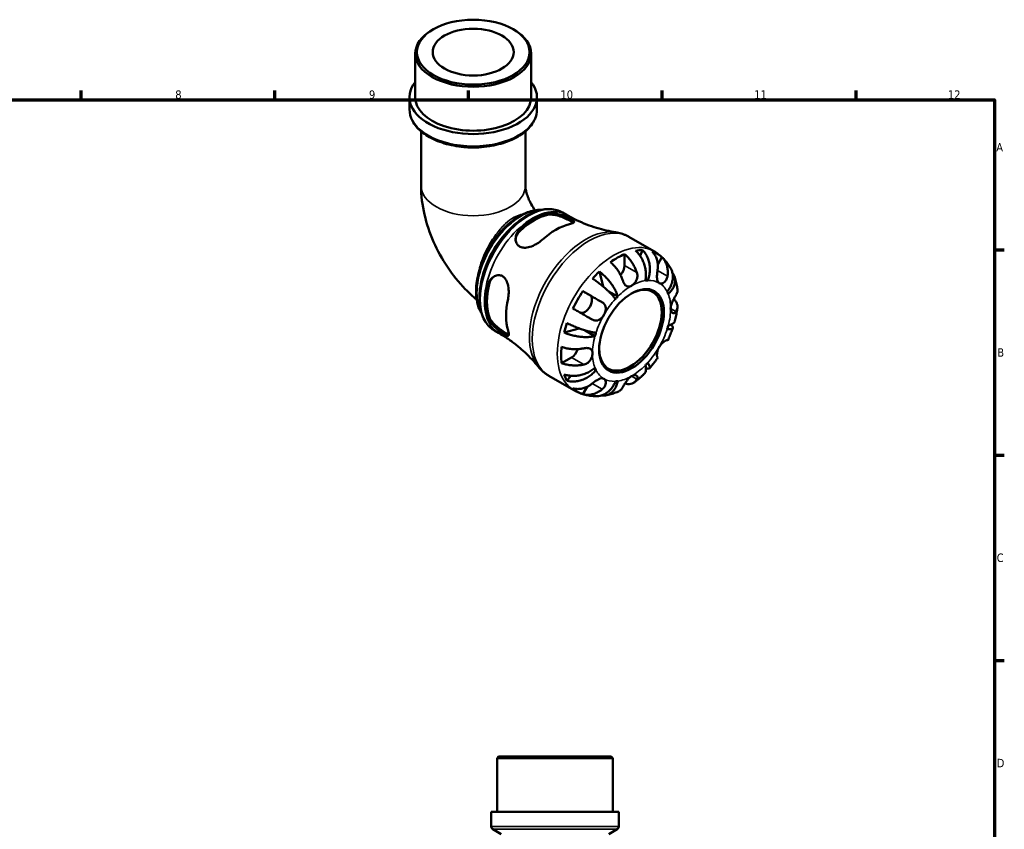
# Model space of a CAD drawing. Header units: millimetres. Extents: x 0 to 902, y -211 to 603.
# Tile 5 of 5: x 468 to 825, y 310 to 603. Entities that reach past the tile are written whole.
import ezdxf

# ---------------------------------------------------------------- set-up
doc = ezdxf.new("R2010")
doc.units = ezdxf.units.MM
for name, color, linetype, lineweight in [('Border (ANSI)', 7, 'Continuous', 70), ('Visible (ANSI)', 7, 'Continuous', 50), ('Visible Narrow (ANSI)', 7, 'Continuous', 35)]:
    doc.layers.add(name, color=color, linetype=linetype, lineweight=lineweight)
doc.styles.add('Note Text (ANSI)', font='tahoma.ttf')

# ---------------------------------------------------------------- blocks, each defined once
blk = doc.blocks.new('Borders Default Border')
at = {"layer": 'Border (ANSI)'}
for p, q in [((490.58, 574), (490.58, 577.45)), ((560.67, 574), (560.67, 577.45)), ((630.75, 574), (630.75, 577.45)), ((700.83, 574), (700.83, 577.45)), ((770.92, 574), (770.92, 577.45)), ((821, 519.75), (824.45, 519.75)), ((821, 445.5), (824.45, 445.5)), ((821, 371.25), (824.45, 371.25))]:
    blk.add_line(p, q, dxfattribs=at)
at = {"layer": 'Border (ANSI)', "flags": 128}
blk.add_lwpolyline([(20, 20), (20, 574), (821, 574), (821, 20), (20, 20)], dxfattribs=at)
at = {"layer": 'Border (ANSI)', "attachment_point": 7, "style": 'Note Text (ANSI)'}
for s, insert, char_height in [('8', (524.63, 574.33), 3.05), ('9', (594.7, 574.34), 3.05), ('10', (663.96, 574.34), 3.048), ('11', (734.04, 574.4), 3.048), ('12', (804.13, 574.4), 3.048), ('A', (821.63, 555.35), 3.05), ('B', (821.99, 481.1), 3.05), ('C', (821.8, 406.8), 3.05), ('D', (821.81, 332.6), 3.05)]:
    blk.add_mtext(s, dxfattribs=dict(at, insert=insert, char_height=char_height))

msp = doc.modelspace()

# ---------------------------------------------------------------- linework, layer by layer
at = {"layer": 'Visible (ANSI)'}
for p, q in [((617.963, 599.552), (617.551, 599.313)), ((646.888, 599.552), (647.3, 599.313)), ((611.471, 574.937), (611.471, 590.813)), ((653.381, 574.937), (653.381, 590.813)), ((609.375, 570.579), (609.375, 574.937)), ((655.476, 570.579), (655.476, 574.937)), ((613.566, 562.612), (613.566, 542.95)), ((651.285, 562.612), (651.285, 542.95)), ((664.72, 533.279), (666.191, 532.432)), ((688.764, 524.453), (697.809, 519.244)), ((687.156, 518.222), (687.156, 514.14)), ((693.615, 519.701), (692.79, 517.606)), ((700.706, 517.097), (699.179, 514.453)), ((678.052, 511.91), (679.448, 506.472)), ((695.529, 508.702), (694.78, 509.133)), ((672.114, 504.794), (674.61, 503.346)), ((684.71, 502.873), (681.272, 504.853)), ((640.118, 490.556), (641.589, 489.71)), ((670.754, 491.358), (665.317, 489.853)), ((676.469, 488.599), (672.96, 490.62)), ((667.922, 480.827), (664.392, 478.794)), ((659.82, 474.191), (668.865, 468.982)), ((667.74, 474.215), (666.33, 472.442)), ((676.816, 476.291), (676.065, 476.723)), ((673.655, 470.243), (672.114, 467.574)), ((641.624, 336.491), (641.044, 335.911)), ((682.954, 335.911), (641.044, 335.911)), ((641.044, 316.491), (641.044, 335.911)), ((641.624, 336.491), (682.374, 336.491)), ((682.374, 336.491), (682.954, 335.911)), ((682.954, 316.491), (682.954, 335.911)), ((685.05, 316.491), (638.949, 316.491)), ((638.949, 311.161), (638.949, 316.491)), ((685.05, 311.161), (685.05, 316.491)), ((642.56, 308.406), (639.529, 310.156)), ((681.439, 308.406), (684.47, 310.156))]:
    msp.add_line(p, q, dxfattribs=at)
for centre, start, end in [((640.109, 311.161), 180, 240), ((683.89, 311.161), 300, 0)]:
    msp.add_arc(centre, 1.16, start, end, dxfattribs=at)
for centre, major_axis, ratio in [((632.426, 591.288), (-20.375, 0), 0.5758617), ((632.426, 591.288), (-14.668, 0), 0.5758617), ((689.701, 490.448), (-8.274, -14.368), 0.5780931)]:
    msp.add_ellipse(centre, major_axis=major_axis, ratio=ratio, dxfattribs=at)
for centre, major_axis, ratio, start_param, end_param in [((632.426, 590.813), (-20.955, 0), 0.5758617, 5.5016397, 10.2063236), ((632.426, 574.937), (-23.05, 0), 0.5758617, 5.8534856, 9.8544776), ((632.426, 574.937), (-20.955, 0), 0.5758617, 0, 3.1415927), ((654.371, 510.794), (12.302, 21.363), 0.5780931, 0.4938641, 1.0730649), ((654.371, 510.794), (11.982, 20.807), 0.5780931, 0.4858806, 1.0810484), ((662.29, 506.233), (-12.685, -22.028), 0.5780931, 3.6444382, 4.205676), ((684.61, 493.38), (14.381, 24.973), 0.5780931, 0.658216, 0.9087129), ((684.61, 493.38), (14.381, 24.973), 0.5780931, 0.3257538, 0.455777), ((684.61, 493.38), (14.381, 24.973), 0.5780931, 6.1560032, 6.4065), ((684.61, 512.674), (-1.797, -3.12), 0.5780931, 1.2267569, 2.3542608), ((684.61, 493.38), (14.381, 24.973), 0.5780931, 1.1111519, 1.2411751), ((654.371, 510.794), (12.302, 21.363), 0.5780931, 2.0646604, 2.6438612), ((654.371, 510.794), (11.982, 20.807), 0.5780931, 2.0566769, 2.6518447), ((689.291, 490.685), (7.985, 13.865), 0.5780931, 2.372156, 7.0526219), ((689.701, 490.448), (9.981, 17.332), 0.5780931, 0.3587599, 0.4227708), ((684.61, 493.38), (14.381, 24.973), 0.5780931, 1.4436142, 1.694111), ((672.81, 500.228), (1.797, 3.12), 0.5780931, 3.2058999, 6.2812516), ((689.701, 490.448), (-9.981, -17.332), 0.5780931, 4.2857507, 4.3497617), ((689.701, 490.448), (9.981, 17.332), 0.5780931, 5.8565471, 5.920558), ((662.29, 506.233), (-12.685, -22.028), 0.5780931, 5.2152345, 5.7764724), ((684.61, 493.38), (14.381, 24.973), 0.5780931, 1.8965501, 2.0265733), ((689.701, 490.448), (9.981, 17.332), 0.5780931, 5.0711489, 5.1351598), ((689.701, 490.448), (-9.981, -17.332), 0.5780931, 5.0711489, 5.1351598), ((684.61, 493.38), (14.381, 24.973), 0.5780931, 2.2290124, 2.4795092), ((667.922, 483.77), (-1.797, -3.12), 0.5780931, 0.7834645, 1.9182579), ((689.701, 490.448), (9.981, 17.332), 0.5780931, 4.2857507, 4.3497617), ((684.61, 493.38), (-14.381, -24.973), 0.5780931, 5.8235409, 5.9535641), ((689.701, 490.448), (-9.981, -17.332), 0.5780931, 5.8565471, 5.920558), ((689.701, 490.448), (-9.981, -17.332), 0.5780931, 0.3587599, 0.4227708), ((684.61, 493.38), (-14.381, -24.973), 0.5780931, 6.1560032, 6.4065)]:
    msp.add_ellipse(centre, major_axis=major_axis, ratio=ratio, start_param=start_param, end_param=end_param, dxfattribs=at)
for points, knots in [([(609.375, 570.579), (609.375, 569.159), (609.741, 567.744), (611.156, 565.026), (612.238, 563.731), (615.047, 561.364), (616.808, 560.306), (620.801, 558.576), (623.035, 557.905), (627.733, 557.018), (630.196, 556.799), (635.109, 556.828), (637.559, 557.075), (642.214, 558.013), (644.418, 558.704), (648.365, 560.482), (650.107, 561.569), (652.922, 564.051), (654.003, 565.447), (655.201, 568.115), (655.476, 569.346), (655.476, 570.579)], [3.9269908, 3.9269908, 3.9269908, 3.9269908, 4.2182627, 4.2182627, 4.526289, 4.526289, 4.8524198, 4.8524198, 5.1808933, 5.1808933, 5.5079376, 5.5079376, 5.8343666, 5.8343666, 6.1614866, 6.1614866, 6.4900146, 6.4900146, 6.8155586, 6.8155586, 7.0685835, 7.0685835, 7.0685835, 7.0685835]), ([(613.566, 542.95), (613.566, 539.382), (614.017, 535.91), (615.578, 529.152), (616.693, 525.865), (619.478, 519.527), (621.15, 516.478), (624.991, 510.716), (627.158, 508.003), (630.863, 504.179), (632.229, 502.907), (633.671, 501.712)], [3.1415927, 3.1415927, 3.1415927, 3.1415927, 3.440337, 3.440337, 3.7390814, 3.7390814, 4.0378257, 4.0378257, 4.3365701, 4.3365701, 4.4972434, 4.4972434, 4.4972434, 4.4972434]), ([(651.285, 542.95), (651.285, 542.781), (651.298, 542.503), (651.391, 541.773), (651.474, 541.314), (651.739, 540.246), (651.928, 539.627), (652.426, 538.284), (652.743, 537.555), (653.49, 536.076), (653.924, 535.326), (654.511, 534.434), (654.635, 534.251), (654.761, 534.072)], [3.14159265, 3.14159265, 3.14159265, 3.14159265, 3.29976394, 3.29976394, 3.46399301, 3.46399301, 3.6406153, 3.6406153, 3.8301929, 3.8301929, 4.02797792, 4.02797792, 4.08018705, 4.08018705, 4.08018705, 4.08018705]), ([(664.72, 533.279), (663.4, 534.039), (661.888, 534.457), (658.601, 534.592), (656.818, 534.277), (653.118, 532.93), (651.196, 531.86), (647.461, 529.081), (645.649, 527.367), (642.32, 523.485), (640.804, 521.318), (638.213, 516.746), (637.136, 514.343), (635.528, 509.527), (634.997, 507.115), (634.547, 502.512), (634.629, 500.321), (635.433, 496.394), (636.151, 494.652), (637.983, 492.124), (638.977, 491.214), (640.118, 490.556)], [5.4997209, 5.4997209, 5.4997209, 5.4997209, 5.7929356, 5.7929356, 6.1019464, 6.1019464, 6.4276795, 6.4276795, 6.7555425, 6.7555425, 7.0820997, 7.0820997, 7.4080963, 7.4080963, 7.7347334, 7.7347334, 8.0626536, 8.0626536, 8.3877728, 8.3877728, 8.6413135, 8.6413135, 8.6413135, 8.6413135]), ([(656.97, 534.2), (656.962, 534.2), (656.953, 534.2), (656.168, 534.233), (655.369, 534.177), (653.717, 533.894), (652.863, 533.661), (651.131, 533.022), (650.252, 532.612), (648.499, 531.629), (647.625, 531.054), (645.907, 529.76), (645.063, 529.039), (643.426, 527.474), (642.633, 526.629), (641.116, 524.838), (640.392, 523.891), (639.029, 521.92), (638.391, 520.896), (637.214, 518.794), (636.676, 517.716), (635.713, 515.533), (635.289, 514.428), (634.565, 512.216), (634.265, 511.109), (633.8, 508.921), (633.634, 507.839), (633.444, 505.726), (633.419, 504.695), (633.516, 502.713), (633.637, 501.761), (634.025, 499.966), (634.291, 499.122), (634.859, 497.809), (635.123, 497.306), (635.42, 496.836)], [7.3627081, 7.3627081, 7.3627081, 7.3627081, 7.3643442, 7.3643442, 7.5183986, 7.5183986, 7.6781067, 7.6781067, 7.8410887, 7.8410887, 8.0052813, 8.0052813, 8.1695778, 8.1695778, 8.3335465, 8.3335465, 8.4971399, 8.4971399, 8.660479, 8.660479, 8.8237643, 8.8237643, 8.9871436, 8.9871436, 9.1507913, 9.1507913, 9.3148113, 9.3148113, 9.479144, 9.479144, 9.6433277, 9.6433277, 9.8059305, 9.8059305, 9.9161149, 9.9161149, 9.9161149, 9.9161149]), ([(659.349, 532.976), (659.498, 533.01), (659.655, 533.037), (660.328, 533.118), (660.901, 533.106), (662.178, 532.949), (662.889, 532.791), (664.26, 532.393), (664.916, 532.162), (666.04, 531.721), (666.508, 531.521), (667.351, 531.132), (667.712, 530.95), (668.377, 530.572), (668.631, 530.39), (668.949, 530.026), (668.952, 529.853), (668.645, 529.539), (668.357, 529.395), (667.739, 529.192), (667.516, 529.129), (667.268, 529.069)], [-1.9564638, -1.9564638, -1.9564638, -1.9564638, -1.890339, -1.890339, -1.6850061, -1.6850061, -1.4589244, -1.4589244, -1.2518906, -1.2518906, -1.0857552, -1.0857552, -0.9194053, -0.9194053, -0.7102433, -0.7102433, -0.4523347, -0.4523347, -0.2137527, -0.2137527, -0.1036387, -0.1036387, -0.1036387, -0.1036387]), ([(659.349, 532.427), (659.865, 532.541), (660.514, 532.566), (661.923, 532.416), (662.683, 532.244), (664.069, 531.822), (664.79, 531.55), (666.14, 530.957), (666.767, 530.638), (667.781, 530.054), (668.214, 529.761), (668.499, 529.498), (668.504, 529.494), (668.508, 529.49)], [0.8533073, 0.8533073, 0.8533073, 0.8533073, 1.0825565, 1.0825565, 1.3118057, 1.3118057, 1.5244244, 1.5244244, 1.7370432, 1.7370432, 1.9546694, 1.9546694, 1.9581202, 1.9581202, 1.9581202, 1.9581202]), ([(666.191, 532.432), (667.36, 531.759), (668.554, 531.131), (670.967, 529.976), (672.185, 529.45), (674.619, 528.504), (675.833, 528.085), (678.23, 527.353), (679.412, 527.04), (681.72, 526.515), (682.846, 526.303), (683.932, 526.136)], [5.49972085, 5.49972085, 5.49972085, 5.49972085, 5.54379523, 5.54379523, 5.5878696, 5.5878696, 5.63194397, 5.63194397, 5.67601835, 5.67601835, 5.72009272, 5.72009272, 5.72009272, 5.72009272]), ([(657.312, 523.336), (657.146, 523.185), (656.971, 523.036), (656.294, 522.499), (655.749, 522.135), (654.455, 521.406), (653.692, 521.068), (652.218, 520.626), (651.506, 520.509), (650.334, 520.554), (649.864, 520.655), (649.063, 521.023), (648.736, 521.271), (648.167, 521.945), (647.959, 522.382), (647.712, 523.442), (647.723, 524.076), (648.026, 525.356), (648.334, 526), (648.961, 526.811), (649.167, 527.035), (649.393, 527.243)], [-1.976846, -1.976846, -1.976846, -1.976846, -1.9031641, -1.9031641, -1.705924, -1.705924, -1.4576478, -1.4576478, -1.2245583, -1.2245583, -1.0486206, -1.0486206, -0.8868322, -0.8868322, -0.6981746, -0.6981746, -0.4672608, -0.4672608, -0.2235625, -0.2235625, -0.1230578, -0.1230578, -0.1230578, -0.1230578]), ([(647.764, 523.409), (647.803, 523.922), (647.933, 524.459), (648.441, 525.614), (648.876, 526.213), (649.393, 526.694)], [0.47261078, 0.47261078, 0.47261078, 0.47261078, 0.65448666, 0.65448666, 0.88373584, 0.88373584, 0.88373584, 0.88373584]), ([(688.764, 524.453), (688.466, 524.625), (688.161, 524.785), (687.54, 525.082), (687.224, 525.219), (686.583, 525.468), (686.258, 525.581), (685.602, 525.781), (685.271, 525.869), (684.604, 526.02), (684.269, 526.084), (683.932, 526.136)], [5.49972085, 5.49972085, 5.49972085, 5.49972085, 5.54379523, 5.54379523, 5.5878696, 5.5878696, 5.63194397, 5.63194397, 5.67601835, 5.67601835, 5.72009272, 5.72009272, 5.72009272, 5.72009272]), ([(687.156, 518.222), (687.562, 517.891), (687.959, 517.518), (688.673, 516.763), (689.054, 516.311), (689.766, 515.349), (690.096, 514.839), (690.652, 513.872), (690.929, 513.326), (691.343, 512.367), (691.498, 511.956), (691.628, 511.565)], [0.17075309, 0.17075309, 0.17075309, 0.17075309, 0.33215152, 0.33215152, 0.49888818, 0.49888818, 0.66562485, 0.66562485, 0.83351137, 0.83351137, 0.95687373, 0.95687373, 0.95687373, 0.95687373]), ([(694.692, 508.621), (694.791, 509.121), (694.861, 509.689), (694.905, 510.854), (694.88, 511.451), (694.761, 512.546), (694.657, 513.144), (694.359, 514.322), (694.166, 514.9), (693.75, 515.923), (693.488, 516.463), (692.896, 517.475), (692.565, 517.947), (691.923, 518.735), (691.556, 519.123), (691.169, 519.464)], [4.0142509, 4.0142509, 4.0142509, 4.0142509, 4.1819549, 4.1819549, 4.3496588, 4.3496588, 4.5167189, 4.5167189, 4.6837789, 4.6837789, 4.8504333, 4.8504333, 5.0170876, 5.0170876, 5.1791816, 5.1791816, 5.1791816, 5.1791816]), ([(693.615, 519.701), (693.981, 519.358), (694.315, 518.967), (694.881, 518.172), (695.16, 517.694), (695.63, 516.67), (695.821, 516.124), (696.094, 515.087), (696.202, 514.5), (696.315, 513.305), (696.321, 512.697), (696.252, 511.584), (696.171, 510.976), (695.91, 509.79), (695.729, 509.212), (695.529, 508.702)], [0.1707461, 0.1707461, 0.1707461, 0.1707461, 0.33284, 0.33284, 0.4994944, 0.4994944, 0.6661487, 0.6661487, 0.8332087, 0.8332087, 1.0002688, 1.0002688, 1.1679728, 1.1679728, 1.3356767, 1.3356767, 1.3356767, 1.3356767]), ([(699.082, 512.288), (699.147, 512.698), (699.188, 513.127), (699.215, 514.13), (699.174, 514.698), (699.013, 515.703), (698.878, 516.233), (698.505, 517.227), (698.266, 517.693), (697.761, 518.468), (697.454, 518.85), (697.106, 519.186)], [4.42788405, 4.42788405, 4.42788405, 4.42788405, 4.5512464, 4.5512464, 4.71913293, 4.71913293, 4.88586959, 4.88586959, 5.05260626, 5.05260626, 5.21400469, 5.21400469, 5.21400469, 5.21400469]), ([(703.882, 513.031), (703.606, 513.524), (703.303, 514.008), (702.646, 514.95), (702.29, 515.409), (701.526, 516.293), (701.117, 516.718), (700.25, 517.524), (699.791, 517.906), (698.831, 518.616), (698.329, 518.945), (697.809, 519.244)], [5.1684042, 5.1684042, 5.1684042, 5.1684042, 5.23466753, 5.23466753, 5.30093086, 5.30093086, 5.36719419, 5.36719419, 5.43345752, 5.43345752, 5.49972085, 5.49972085, 5.49972085, 5.49972085]), ([(700.706, 517.097), (701.054, 516.761), (701.361, 516.379), (701.866, 515.604), (702.105, 515.138), (702.478, 514.143), (702.613, 513.614), (702.774, 512.609), (702.815, 512.04), (702.788, 511.038), (702.747, 510.609), (702.682, 510.199)], [0.17075309, 0.17075309, 0.17075309, 0.17075309, 0.33215152, 0.33215152, 0.49888818, 0.49888818, 0.66562485, 0.66562485, 0.83351137, 0.83351137, 0.95687373, 0.95687373, 0.95687373, 0.95687373]), ([(686.536, 508.633), (686.407, 509.025), (686.252, 509.435), (685.838, 510.394), (685.561, 510.94), (685.005, 511.907), (684.674, 512.417), (683.963, 513.379), (683.582, 513.831), (682.868, 514.586), (682.471, 514.959), (682.065, 515.29)], [4.42788405, 4.42788405, 4.42788405, 4.42788405, 4.5512464, 4.5512464, 4.71913293, 4.71913293, 4.88586959, 4.88586959, 5.05260626, 5.05260626, 5.21400469, 5.21400469, 5.21400469, 5.21400469]), ([(702.587, 504.606), (702.928, 505.034), (703.261, 505.524), (703.822, 506.536), (704.05, 507.059), (704.377, 508.022), (704.506, 508.552), (704.646, 509.6), (704.655, 510.118), (704.579, 511.041), (704.487, 511.531), (704.216, 512.363), (704.059, 512.715), (703.882, 513.031)], [4.0142509, 4.0142509, 4.0142509, 4.0142509, 4.18195485, 4.18195485, 4.34965881, 4.34965881, 4.51671888, 4.51671888, 4.68377895, 4.68377895, 4.85043327, 4.85043327, 4.98324926, 4.98324926, 4.98324926, 4.98324926]), ([(637.665, 506.929), (637.709, 507.127), (637.764, 507.32), (638.03, 508.094), (638.326, 508.625), (639.099, 509.573), (639.591, 509.974), (640.622, 510.486), (641.149, 510.618), (642.094, 510.601), (642.502, 510.503), (643.261, 510.118), (643.6, 509.837), (644.261, 509.037), (644.547, 508.487), (645.023, 507.127), (645.176, 506.288), (645.297, 504.642), (645.278, 503.836), (645.147, 502.714), (645.091, 502.371), (645.019, 502.043)], [-1.9564638, -1.9564638, -1.9564638, -1.9564638, -1.890339, -1.890339, -1.6850061, -1.6850061, -1.4589244, -1.4589244, -1.2518906, -1.2518906, -1.0857552, -1.0857552, -0.9194053, -0.9194053, -0.7102433, -0.7102433, -0.4523347, -0.4523347, -0.2137527, -0.2137527, -0.1036387, -0.1036387, -0.1036387, -0.1036387]), ([(638.139, 507.202), (638.298, 507.891), (638.6, 508.569), (639.349, 509.591), (639.753, 509.976), (640.182, 510.267)], [0.85330732, 0.85330732, 0.85330732, 0.85330732, 1.0825565, 1.0825565, 1.26567265, 1.26567265, 1.26567265, 1.26567265]), ([(678.052, 511.91), (678.481, 511.593), (678.911, 511.241), (679.701, 510.54), (680.132, 510.125), (680.963, 509.25), (681.363, 508.79), (682.058, 507.928), (682.418, 507.445), (683.073, 506.474), (683.369, 505.985), (683.853, 505.101), (684.085, 504.623), (684.464, 503.702), (684.611, 503.258), (684.71, 502.873)], [0.1707461, 0.1707461, 0.1707461, 0.1707461, 0.33284, 0.33284, 0.4994944, 0.4994944, 0.6661487, 0.6661487, 0.8332087, 0.8332087, 1.0002688, 1.0002688, 1.1679728, 1.1679728, 1.3356767, 1.3356767, 1.3356767, 1.3356767]), ([(691.628, 511.565), (691.629, 511.561), (691.63, 511.558), (691.694, 511.363), (691.741, 511.166), (691.801, 510.788), (691.816, 510.609), (691.821, 510.206), (691.804, 509.984), (691.703, 509.38), (691.581, 509.009), (691.215, 508.262), (690.962, 507.902), (690.372, 507.261), (690.038, 506.993), (689.701, 506.799)], [-0.58332629, -0.58332629, -0.58332629, -0.58332629, -0.58206847, -0.58206847, -0.51861604, -0.51861604, -0.4628074, -0.4628074, -0.39473272, -0.39473272, -0.27692423, -0.27692423, -0.14288351, -0.14288351, 0, 0, 0, 0]), ([(699.701, 507.769), (699.572, 507.844), (699.457, 507.943), (699.251, 508.195), (699.164, 508.35), (698.996, 508.78), (698.935, 509.074), (698.872, 509.716), (698.869, 510.054), (698.893, 510.659), (698.912, 510.912), (698.961, 511.416), (698.992, 511.664), (699.043, 512.037), (699.062, 512.163), (699.082, 512.288)], [0, 0, 0, 0, 0.07774953, 0.07774953, 0.16081914, 0.16081914, 0.27783798, 0.27783798, 0.3882896, 0.3882896, 0.46542959, 0.46542959, 0.54035429, 0.54035429, 0.57953204, 0.57953204, 0.57953204, 0.57953204]), ([(702.682, 510.199), (702.661, 510.066), (702.635, 509.935), (702.544, 509.577), (702.468, 509.357), (702.277, 508.935), (702.161, 508.737), (701.846, 508.311), (701.634, 508.106), (701.122, 507.755), (700.819, 507.642), (700.223, 507.575), (699.939, 507.631), (699.701, 507.769)], [-0.58004807, -0.58004807, -0.58004807, -0.58004807, -0.5384523, -0.5384523, -0.46383793, -0.46383793, -0.3862639, -0.3862639, -0.27840269, -0.27840269, -0.14277912, -0.14277912, 0, 0, 0, 0]), ([(704.489, 511.429), (704.572, 511.321), (704.649, 511.212), (704.936, 510.768), (705.123, 510.379), (705.374, 509.565), (705.437, 509.141), (705.454, 508.349), (705.409, 507.909), (705.193, 507.03), (705.023, 506.59), (704.618, 505.799), (704.346, 505.374), (703.695, 504.562), (703.316, 504.174), (702.934, 503.839)], [0.2794445, 0.2794445, 0.2794445, 0.2794445, 0.33284, 0.33284, 0.4994944, 0.4994944, 0.6661487, 0.6661487, 0.8332087, 0.8332087, 1.0002688, 1.0002688, 1.1679728, 1.1679728, 1.3356767, 1.3356767, 1.3356767, 1.3356767]), ([(706.282, 505.498), (706.242, 505.813), (706.196, 506.127), (706.092, 506.753), (706.033, 507.066), (705.903, 507.69), (705.83, 508.002), (705.671, 508.623), (705.585, 508.933), (705.396, 509.55), (705.294, 509.858), (705.185, 510.164)], [4.84695925, 4.84695925, 4.84695925, 4.84695925, 4.88621905, 4.88621905, 4.92547885, 4.92547885, 4.96473866, 4.96473866, 5.00399846, 5.00399846, 5.04325827, 5.04325827, 5.04325827, 5.04325827]), ([(683.874, 501.991), (683.673, 502.269), (683.416, 502.595), (682.819, 503.287), (682.48, 503.653), (681.808, 504.34), (681.414, 504.724), (680.575, 505.501), (680.13, 505.894), (679.292, 506.606), (678.822, 506.991), (677.868, 507.736), (677.385, 508.097), (676.518, 508.718), (676.056, 509.036), (675.605, 509.33)], [4.0142509, 4.0142509, 4.0142509, 4.0142509, 4.1819549, 4.1819549, 4.3496588, 4.3496588, 4.5167189, 4.5167189, 4.6837789, 4.6837789, 4.8504333, 4.8504333, 5.0170876, 5.0170876, 5.1791816, 5.1791816, 5.1791816, 5.1791816]), ([(689.701, 506.799), (689.494, 506.68), (689.288, 506.59), (688.865, 506.47), (688.65, 506.446), (688.148, 506.492), (687.876, 506.607), (687.453, 506.948), (687.295, 507.126), (687.056, 507.472), (686.969, 507.62), (686.814, 507.923), (686.745, 508.076), (686.629, 508.365), (686.581, 508.497), (686.536, 508.633)], [0, 0, 0, 0, 0.08783311, 0.08783311, 0.18435408, 0.18435408, 0.32279749, 0.32279749, 0.41754463, 0.41754463, 0.47774931, 0.47774931, 0.53276241, 0.53276241, 0.57681269, 0.57681269, 0.57681269, 0.57681269]), ([(672.114, 504.794), (672.579, 504.526), (673.065, 504.246), (673.989, 503.713), (674.512, 503.411), (675.562, 502.805), (676.088, 502.501), (677.039, 501.952), (677.552, 501.655), (678.407, 501.161), (678.759, 500.957), (679.082, 500.771)], [0.17075309, 0.17075309, 0.17075309, 0.17075309, 0.33215152, 0.33215152, 0.49888818, 0.49888818, 0.66562485, 0.66562485, 0.83351137, 0.83351137, 0.95687373, 0.95687373, 0.95687373, 0.95687373]), ([(703.844, 498.592), (703.844, 498.821), (703.867, 499.063), (703.961, 499.583), (704.035, 499.861), (704.272, 500.57), (704.459, 500.997), (704.804, 501.694), (704.951, 501.967), (705.201, 502.412), (705.305, 502.591), (705.505, 502.928), (705.601, 503.085), (705.717, 503.273), (705.744, 503.316), (705.77, 503.358)], [-2.49913258, -2.49913258, -2.49913258, -2.49913258, -2.41505436, -2.41505436, -2.32384732, -2.32384732, -2.1841143, -2.1841143, -2.08674766, -2.08674766, -2.01440674, -2.01440674, -1.93994266, -1.93994266, -1.91637503, -1.91637503, -1.91637503, -1.91637503]), ([(705.77, 503.358), (705.915, 503.59), (706.037, 503.84), (706.247, 504.437), (706.304, 504.789), (706.306, 505.236), (706.298, 505.366), (706.281, 505.498)], [4.42788405, 4.42788405, 4.42788405, 4.42788405, 4.5512464, 4.5512464, 4.71913293, 4.71913293, 4.78439088, 4.78439088, 4.78439088, 4.78439088]), ([(679.082, 500.771), (679.186, 500.71), (679.286, 500.645), (679.552, 500.448), (679.704, 500.306), (679.974, 499.985), (680.088, 499.807), (680.3, 499.345), (680.372, 499.054), (680.42, 498.357), (680.368, 497.948), (680.129, 497.098), (679.939, 496.664), (679.701, 496.252)], [-0.58004807, -0.58004807, -0.58004807, -0.58004807, -0.5384523, -0.5384523, -0.46383793, -0.46383793, -0.3862639, -0.3862639, -0.27840269, -0.27840269, -0.14277912, -0.14277912, 0, 0, 0, 0]), ([(704.953, 501.967), (705.221, 501.718), (705.449, 501.459), (705.839, 500.915), (706.019, 500.579), (706.253, 499.895), (706.306, 499.545), (706.304, 498.903), (706.247, 498.551), (706.037, 497.953), (705.915, 497.704), (705.77, 497.472)], [0.19206451, 0.19206451, 0.19206451, 0.19206451, 0.33215152, 0.33215152, 0.49888818, 0.49888818, 0.66562485, 0.66562485, 0.83351137, 0.83351137, 0.95687373, 0.95687373, 0.95687373, 0.95687373]), ([(705.397, 494.139), (705.479, 494.454), (705.556, 494.77), (705.702, 495.403), (705.77, 495.72), (705.898, 496.354), (705.957, 496.672), (706.067, 497.307), (706.118, 497.626), (706.209, 498.262), (706.25, 498.581), (706.286, 498.9)], [4.37516553, 4.37516553, 4.37516553, 4.37516553, 4.41479536, 4.41479536, 4.4544252, 4.4544252, 4.49405504, 4.49405504, 4.53368488, 4.53368488, 4.57331471, 4.57331471, 4.57331471, 4.57331471]), ([(645.019, 490.532), (645.067, 490.367), (645.108, 490.212), (645.235, 489.677), (645.278, 489.365), (645.262, 488.838), (645.173, 488.672), (644.819, 488.593), (644.563, 488.664), (643.937, 488.981), (643.615, 489.176), (642.894, 489.659), (642.515, 489.931), (641.645, 490.594), (641.162, 490.986), (640.12, 491.911), (639.576, 492.45), (638.617, 493.575), (638.212, 494.163), (637.823, 494.966), (637.732, 495.196), (637.665, 495.418)], [-1.976846, -1.976846, -1.976846, -1.976846, -1.9031641, -1.9031641, -1.705924, -1.705924, -1.4576478, -1.4576478, -1.2245583, -1.2245583, -1.0486206, -1.0486206, -0.8868322, -0.8868322, -0.6981746, -0.6981746, -0.4672608, -0.4672608, -0.2235625, -0.2235625, -0.1230578, -0.1230578, -0.1230578, -0.1230578]), ([(645.271, 489.225), (645.255, 489.23), (645.239, 489.235), (644.86, 489.356), (644.397, 489.579), (643.896, 489.868), (643.395, 490.156), (642.804, 490.539), (641.616, 491.411), (641.019, 491.9), (639.962, 492.889), (639.433, 493.463), (638.6, 494.61), (638.298, 495.185), (638.139, 495.691)], [-0.2224074, -0.2224074, -0.2224074, -0.2224074, -0.2126187, -0.2126187, 0, 0, 0, 0.2126187, 0.2126187, 0.4252375, 0.4252375, 0.6544867, 0.6544867, 0.8837358, 0.8837358, 0.8837358, 0.8837358]), ([(675.482, 494.535), (675.159, 494.722), (674.807, 494.925), (673.952, 495.42), (673.439, 495.716), (672.488, 496.266), (671.962, 496.57), (670.912, 497.176), (670.389, 497.478), (669.465, 498.011), (668.979, 498.291), (668.514, 498.559)], [4.42788405, 4.42788405, 4.42788405, 4.42788405, 4.5512464, 4.5512464, 4.71913293, 4.71913293, 4.88586959, 4.88586959, 5.05260626, 5.05260626, 5.21400469, 5.21400469, 5.21400469, 5.21400469]), ([(679.701, 496.252), (679.572, 496.027), (679.429, 495.811), (679.109, 495.392), (678.931, 495.191), (678.476, 494.76), (678.191, 494.555), (677.604, 494.269), (677.309, 494.185), (676.798, 494.143), (676.588, 494.155), (676.177, 494.232), (675.977, 494.296), (675.68, 494.427), (675.58, 494.478), (675.482, 494.535)], [0, 0, 0, 0, 0.07774953, 0.07774953, 0.16081914, 0.16081914, 0.27783798, 0.27783798, 0.3882896, 0.3882896, 0.46542959, 0.46542959, 0.54035429, 0.54035429, 0.57953204, 0.57953204, 0.57953204, 0.57953204]), ([(705.77, 497.472), (705.716, 497.386), (705.659, 497.308), (705.511, 497.136), (705.417, 497.053), (705.21, 496.926), (705.098, 496.886), (704.821, 496.854), (704.657, 496.894), (704.317, 497.108), (704.153, 497.309), (703.911, 497.856), (703.844, 498.204), (703.844, 498.592)], [-0.57647647, -0.57647647, -0.57647647, -0.57647647, -0.52968676, -0.52968676, -0.46054026, -0.46054026, -0.38562403, -0.38562403, -0.27730827, -0.27730827, -0.14258086, -0.14258086, 0, 0, 0, 0]), ([(666.33, 493.265), (666.81, 493.022), (667.317, 492.781), (668.289, 492.342), (668.843, 492.104), (669.965, 491.651), (670.534, 491.436), (671.569, 491.065), (672.131, 490.876), (673.223, 490.537), (673.753, 490.387), (674.683, 490.148), (675.168, 490.036), (676.064, 489.863), (676.475, 489.801), (676.816, 489.765)], [0.1707461, 0.1707461, 0.1707461, 0.1707461, 0.33284, 0.33284, 0.4994944, 0.4994944, 0.6661487, 0.6661487, 0.8332087, 0.8332087, 1.0002688, 1.0002688, 1.1679728, 1.1679728, 1.3356767, 1.3356767, 1.3356767, 1.3356767]), ([(703.958, 492.673), (704.104, 492.539), (704.233, 492.405), (704.487, 492.097), (704.579, 491.931), (704.655, 491.662), (704.646, 491.533), (704.506, 491.323), (704.377, 491.243), (704.05, 491.135), (703.822, 491.099), (703.261, 491.079), (702.928, 491.096), (702.587, 491.131)], [0.38588144, 0.38588144, 0.38588144, 0.38588144, 0.49949435, 0.49949435, 0.66614868, 0.66614868, 0.83320875, 0.83320875, 1.00026882, 1.00026882, 1.16797277, 1.16797277, 1.33567673, 1.33567673, 1.33567673, 1.33567673]), ([(702.934, 492.298), (703.316, 492.404), (703.695, 492.542), (704.346, 492.865), (704.618, 493.05), (705.023, 493.419), (705.193, 493.637), (705.342, 493.958), (705.373, 494.048), (705.397, 494.139)], [4.0142509, 4.0142509, 4.0142509, 4.0142509, 4.18195485, 4.18195485, 4.34965881, 4.34965881, 4.51671888, 4.51671888, 4.57987548, 4.57987548, 4.57987548, 4.57987548]), ([(655.939, 477.526), (655.249, 478.381), (654.501, 479.248), (652.889, 480.981), (652.025, 481.847), (650.189, 483.552), (649.216, 484.392), (647.177, 486.022), (646.11, 486.812), (643.9, 488.319), (642.757, 489.037), (641.589, 489.71)], [2.13775633, 2.13775633, 2.13775633, 2.13775633, 2.1818307, 2.1818307, 2.22590508, 2.22590508, 2.26997945, 2.26997945, 2.31405382, 2.31405382, 2.3581282, 2.3581282, 2.3581282, 2.3581282]), ([(676.469, 488.599), (676.087, 488.493), (675.63, 488.4), (674.644, 488.27), (674.114, 488.233), (673.107, 488.211), (672.536, 488.224), (671.368, 488.306), (670.77, 488.377), (669.676, 488.547), (669.078, 488.664), (667.905, 488.946), (667.329, 489.112), (666.326, 489.444), (665.806, 489.64), (665.317, 489.853)], [4.0142509, 4.0142509, 4.0142509, 4.0142509, 4.1819549, 4.1819549, 4.3496588, 4.3496588, 4.5167189, 4.5167189, 4.6837789, 4.6837789, 4.8504333, 4.8504333, 5.0170876, 5.0170876, 5.1791816, 5.1791816, 5.1791816, 5.1791816]), ([(702.802, 487.002), (702.942, 487.297), (703.077, 487.594), (703.341, 488.189), (703.47, 488.488), (703.72, 489.088), (703.841, 489.39), (704.076, 489.994), (704.19, 490.298), (704.411, 490.906), (704.517, 491.211), (704.62, 491.517)], [4.07012401, 4.07012401, 4.07012401, 4.07012401, 4.10904643, 4.10904643, 4.14796885, 4.14796885, 4.18689128, 4.18689128, 4.2258137, 4.2258137, 4.26473612, 4.26473612, 4.26473612, 4.26473612]), ([(664.392, 484.681), (664.882, 484.495), (665.404, 484.339), (666.416, 484.098), (666.998, 483.995), (668.187, 483.86), (668.794, 483.829), (669.909, 483.831), (670.52, 483.864), (671.558, 483.984), (671.991, 484.055), (672.394, 484.138)], [0.17075309, 0.17075309, 0.17075309, 0.17075309, 0.33215152, 0.33215152, 0.49888818, 0.49888818, 0.66562485, 0.66562485, 0.83351137, 0.83351137, 0.95687373, 0.95687373, 0.95687373, 0.95687373]), ([(699.082, 480.84), (699.061, 480.852), (699.041, 480.871), (698.989, 480.946), (698.959, 481.017), (698.91, 481.21), (698.891, 481.334), (698.869, 481.686), (698.873, 481.933), (698.94, 482.565), (699.017, 482.959), (699.276, 483.797), (699.463, 484.233), (699.701, 484.645)], [-0.58004807, -0.58004807, -0.58004807, -0.58004807, -0.5384523, -0.5384523, -0.46383793, -0.46383793, -0.3862639, -0.3862639, -0.27840269, -0.27840269, -0.14277912, -0.14277912, 0, 0, 0, 0]), ([(699.701, 484.645), (699.831, 484.87), (699.974, 485.085), (700.292, 485.506), (700.468, 485.708), (700.901, 486.151), (701.161, 486.372), (701.64, 486.719), (701.856, 486.848), (702.173, 487.002), (702.287, 487.046), (702.476, 487.097), (702.551, 487.105), (702.638, 487.094), (702.662, 487.086), (702.682, 487.075)], [0, 0, 0, 0, 0.07774953, 0.07774953, 0.16081914, 0.16081914, 0.27783798, 0.27783798, 0.3882896, 0.3882896, 0.46542959, 0.46542959, 0.54035429, 0.54035429, 0.57953204, 0.57953204, 0.57953204, 0.57953204]), ([(702.682, 487.075), (702.747, 487.037), (702.788, 487.012), (702.815, 486.995), (702.774, 487.017), (702.678, 487.071), (702.662, 487.081), (702.643, 487.091)], [4.42788405, 4.42788405, 4.42788405, 4.42788405, 4.5512464, 4.5512464, 4.71913293, 4.71913293, 4.74980601, 4.74980601, 4.74980601, 4.74980601]), ([(672.394, 484.138), (672.543, 484.169), (672.691, 484.195), (673.051, 484.245), (673.259, 484.262), (673.676, 484.268), (673.881, 484.255), (674.348, 484.177), (674.588, 484.093), (675.044, 483.813), (675.232, 483.598), (675.494, 483.039), (675.559, 482.693), (675.559, 482.304)], [-0.57647647, -0.57647647, -0.57647647, -0.57647647, -0.52968676, -0.52968676, -0.46054026, -0.46054026, -0.38562403, -0.38562403, -0.27730827, -0.27730827, -0.14258086, -0.14258086, 0, 0, 0, 0]), ([(675.559, 482.304), (675.559, 482.075), (675.536, 481.834), (675.439, 481.315), (675.362, 481.039), (675.093, 480.348), (674.866, 479.944), (674.369, 479.335), (674.138, 479.111), (673.692, 478.778), (673.491, 478.655), (673.064, 478.448), (672.84, 478.365), (672.54, 478.284), (672.467, 478.267), (672.394, 478.252)], [-2.49913258, -2.49913258, -2.49913258, -2.49913258, -2.41505436, -2.41505436, -2.32384732, -2.32384732, -2.1841143, -2.1841143, -2.08674766, -2.08674766, -2.01440674, -2.01440674, -1.93994266, -1.93994266, -1.91637503, -1.91637503, -1.91637503, -1.91637503]), ([(655.939, 477.526), (656.153, 477.26), (656.377, 477.002), (656.842, 476.501), (657.085, 476.259), (657.587, 475.792), (657.847, 475.568), (658.384, 475.139), (658.661, 474.934), (659.23, 474.546), (659.522, 474.363), (659.82, 474.191)], [2.13775633, 2.13775633, 2.13775633, 2.13775633, 2.1818307, 2.1818307, 2.22590508, 2.22590508, 2.26997945, 2.26997945, 2.31405382, 2.31405382, 2.3581282, 2.3581282, 2.3581282, 2.3581282]), ([(672.394, 478.252), (671.991, 478.169), (671.558, 478.098), (670.52, 477.977), (669.909, 477.945), (668.794, 477.943), (668.187, 477.974), (666.998, 478.108), (666.416, 478.212), (665.404, 478.452), (664.882, 478.608), (664.392, 478.794)], [4.42788405, 4.42788405, 4.42788405, 4.42788405, 4.5512464, 4.5512464, 4.71913293, 4.71913293, 4.88586959, 4.88586959, 5.05260626, 5.05260626, 5.21400469, 5.21400469, 5.21400469, 5.21400469]), ([(694.319, 474.954), (694.388, 475.021), (694.451, 475.095), (694.657, 475.387), (694.761, 475.645), (694.88, 476.182), (694.905, 476.512), (694.861, 477.24), (694.791, 477.638), (694.692, 478.024)], [0.76929191, 0.76929191, 0.76929191, 0.76929191, 0.83320875, 0.83320875, 1.00026882, 1.00026882, 1.16797277, 1.16797277, 1.33567673, 1.33567673, 1.33567673, 1.33567673]), ([(695.529, 478.906), (695.729, 478.627), (695.91, 478.346), (696.171, 477.847), (696.252, 477.63), (696.321, 477.29), (696.315, 477.136), (696.202, 476.907), (696.094, 476.833), (695.821, 476.761), (695.63, 476.757), (695.239, 476.819), (695.064, 476.862), (694.88, 476.918)], [4.0142509, 4.0142509, 4.0142509, 4.0142509, 4.18195485, 4.18195485, 4.34965881, 4.34965881, 4.51671888, 4.51671888, 4.68377895, 4.68377895, 4.85043327, 4.85043327, 4.9609653, 4.9609653, 4.9609653, 4.9609653]), ([(696.202, 476.937), (696.415, 477.179), (696.626, 477.424), (697.043, 477.918), (697.249, 478.169), (697.655, 478.675), (697.855, 478.93), (698.25, 479.446), (698.444, 479.707), (698.828, 480.234), (699.017, 480.499), (699.202, 480.767)], [3.58926113, 3.58926113, 3.58926113, 3.58926113, 3.62818263, 3.62818263, 3.66710412, 3.66710412, 3.70602562, 3.70602562, 3.74494712, 3.74494712, 3.78386862, 3.78386862, 3.78386862, 3.78386862]), ([(699.202, 480.767), (699.202, 480.767), (699.201, 480.768), (699.188, 480.777), (699.147, 480.801), (699.082, 480.84)], [0.80819257, 0.80819257, 0.80819257, 0.80819257, 0.83351137, 0.83351137, 0.95687373, 0.95687373, 0.95687373, 0.95687373]), ([(665.317, 474.687), (665.806, 474.523), (666.326, 474.4), (667.329, 474.239), (667.905, 474.189), (669.078, 474.183), (669.676, 474.226), (670.77, 474.378), (671.368, 474.5), (672.536, 474.831), (673.107, 475.04), (674.114, 475.484), (674.644, 475.76), (675.63, 476.38), (676.087, 476.723), (676.469, 477.058)], [0.1707461, 0.1707461, 0.1707461, 0.1707461, 0.33284, 0.33284, 0.4994944, 0.4994944, 0.6661487, 0.6661487, 0.8332087, 0.8332087, 1.0002688, 1.0002688, 1.1679728, 1.1679728, 1.3356767, 1.3356767, 1.3356767, 1.3356767]), ([(676.816, 476.291), (676.475, 475.862), (676.064, 475.417), (675.168, 474.598), (674.683, 474.224), (673.753, 473.608), (673.223, 473.309), (672.131, 472.809), (671.569, 472.609), (670.534, 472.326), (669.965, 472.217), (668.843, 472.111), (668.289, 472.114), (667.317, 472.204), (666.81, 472.298), (666.33, 472.442)], [4.0142509, 4.0142509, 4.0142509, 4.0142509, 4.1819549, 4.1819549, 4.3496588, 4.3496588, 4.5167189, 4.5167189, 4.6837789, 4.6837789, 4.8504333, 4.8504333, 5.0170876, 5.0170876, 5.1791816, 5.1791816, 5.1791816, 5.1791816]), ([(686.536, 470.045), (686.584, 470.135), (686.635, 470.23), (686.772, 470.481), (686.861, 470.642), (687.064, 470.998), (687.178, 471.193), (687.478, 471.686), (687.67, 471.987), (688.14, 472.651), (688.419, 473.002), (689.034, 473.634), (689.365, 473.904), (689.701, 474.097)], [-0.57647647, -0.57647647, -0.57647647, -0.57647647, -0.52968676, -0.52968676, -0.46054026, -0.46054026, -0.38562403, -0.38562403, -0.27730827, -0.27730827, -0.14258086, -0.14258086, 0, 0, 0, 0]), ([(689.701, 474.097), (689.9, 474.212), (690.097, 474.298), (690.498, 474.42), (690.697, 474.45), (691.161, 474.442), (691.397, 474.362), (691.677, 474.124), (691.755, 473.999), (691.821, 473.747), (691.826, 473.63), (691.793, 473.378), (691.753, 473.245), (691.672, 473.064), (691.651, 473.021), (691.628, 472.977)], [-2.49913258, -2.49913258, -2.49913258, -2.49913258, -2.41505436, -2.41505436, -2.32384732, -2.32384732, -2.1841143, -2.1841143, -2.08674766, -2.08674766, -2.01440674, -2.01440674, -1.93994266, -1.93994266, -1.91637503, -1.91637503, -1.91637503, -1.91637503]), ([(690.64, 471.806), (690.898, 471.996), (691.153, 472.191), (691.659, 472.588), (691.91, 472.79), (692.406, 473.203), (692.651, 473.413), (693.137, 473.841), (693.377, 474.058), (693.852, 474.501), (694.087, 474.725), (694.32, 474.953)], [3.28061366, 3.28061366, 3.28061366, 3.28061366, 3.32024991, 3.32024991, 3.35988616, 3.35988616, 3.3995224, 3.3995224, 3.43915865, 3.43915865, 3.4787949, 3.4787949, 3.4787949, 3.4787949]), ([(668.514, 469.663), (668.979, 469.531), (669.465, 469.457), (670.389, 469.409), (670.912, 469.436), (671.962, 469.611), (672.488, 469.76), (673.439, 470.125), (673.952, 470.374), (674.807, 470.9), (675.159, 471.15), (675.482, 471.411)], [0.17075309, 0.17075309, 0.17075309, 0.17075309, 0.33215152, 0.33215152, 0.49888818, 0.49888818, 0.66562485, 0.66562485, 0.83351137, 0.83351137, 0.95687373, 0.95687373, 0.95687373, 0.95687373]), ([(675.482, 471.411), (675.586, 471.496), (675.693, 471.581), (675.996, 471.816), (676.195, 471.965), (676.607, 472.26), (676.819, 472.403), (677.323, 472.721), (677.611, 472.881), (678.239, 473.166), (678.566, 473.266), (679.182, 473.32), (679.463, 473.266), (679.701, 473.128)], [-0.58004807, -0.58004807, -0.58004807, -0.58004807, -0.5384523, -0.5384523, -0.46383793, -0.46383793, -0.3862639, -0.3862639, -0.27840269, -0.27840269, -0.14277912, -0.14277912, 0, 0, 0, 0]), ([(677.187, 466.847), (677.559, 466.851), (677.954, 466.892), (678.822, 467.077), (679.292, 467.243), (680.13, 467.64), (680.575, 467.909), (681.414, 468.555), (681.808, 468.933), (682.48, 469.699), (682.819, 470.158), (683.416, 471.151), (683.673, 471.685), (683.874, 472.194)], [0.36290587, 0.36290587, 0.36290587, 0.36290587, 0.49949435, 0.49949435, 0.66614868, 0.66614868, 0.83320875, 0.83320875, 1.00026882, 1.00026882, 1.16797277, 1.16797277, 1.33567673, 1.33567673, 1.33567673, 1.33567673]), ([(684.71, 472.275), (684.611, 471.776), (684.464, 471.253), (684.085, 470.281), (683.853, 469.832), (683.369, 469.084), (683.073, 468.716), (682.418, 468.087), (682.058, 467.827), (681.363, 467.444), (680.963, 467.285), (680.132, 467.093), (679.701, 467.06), (679.165, 467.085), (679.024, 467.097), (678.881, 467.117)], [4.0142509, 4.0142509, 4.0142509, 4.0142509, 4.1819549, 4.1819549, 4.3496588, 4.3496588, 4.5167189, 4.5167189, 4.6837789, 4.6837789, 4.8504333, 4.8504333, 5.0170876, 5.0170876, 5.0734976, 5.0734976, 5.0734976, 5.0734976]), ([(679.701, 473.128), (679.831, 473.053), (679.946, 472.953), (680.15, 472.703), (680.235, 472.549), (680.381, 472.132), (680.417, 471.852), (680.371, 471.272), (680.297, 470.979), (680.078, 470.487), (679.963, 470.288), (679.691, 469.912), (679.537, 469.736), (679.275, 469.485), (679.18, 469.402), (679.082, 469.322)], [0, 0, 0, 0, 0.07774953, 0.07774953, 0.16081914, 0.16081914, 0.27783798, 0.27783798, 0.3882896, 0.3882896, 0.46542959, 0.46542959, 0.54035429, 0.54035429, 0.57953204, 0.57953204, 0.57953204, 0.57953204]), ([(691.628, 472.977), (691.498, 472.734), (691.343, 472.503), (690.929, 472.02), (690.652, 471.793), (690.096, 471.467), (689.766, 471.337), (689.054, 471.195), (688.673, 471.182), (688.005, 471.245), (687.665, 471.312), (687.315, 471.419)], [4.42788405, 4.42788405, 4.42788405, 4.42788405, 4.5512464, 4.5512464, 4.71913293, 4.71913293, 4.88586959, 4.88586959, 5.05260626, 5.05260626, 5.19281402, 5.19281402, 5.19281402, 5.19281402]), ([(668.865, 468.982), (669.379, 468.687), (669.909, 468.42), (670.992, 467.95), (671.545, 467.746), (672.664, 467.402), (673.229, 467.262), (674.363, 467.043), (674.932, 466.964), (676.064, 466.863), (676.628, 466.842), (677.187, 466.847)], [2.3581282, 2.3581282, 2.3581282, 2.3581282, 2.42360928, 2.42360928, 2.48909037, 2.48909037, 2.55457145, 2.55457145, 2.62005253, 2.62005253, 2.68553362, 2.68553362, 2.68553362, 2.68553362]), ([(679.082, 469.322), (678.759, 469.061), (678.407, 468.81), (677.552, 468.285), (677.039, 468.035), (676.088, 467.671), (675.562, 467.522), (674.512, 467.347), (673.989, 467.32), (673.065, 467.368), (672.579, 467.442), (672.114, 467.574)], [4.42788405, 4.42788405, 4.42788405, 4.42788405, 4.5512464, 4.5512464, 4.71913293, 4.71913293, 4.88586959, 4.88586959, 5.05260626, 5.05260626, 5.21400469, 5.21400469, 5.21400469, 5.21400469]), ([(680.328, 467.144), (680.648, 467.201), (680.966, 467.266), (681.595, 467.41), (681.907, 467.489), (682.525, 467.661), (682.832, 467.754), (683.439, 467.951), (683.739, 468.057), (684.335, 468.279), (684.63, 468.396), (684.922, 468.518)], [2.81077014, 2.81077014, 2.81077014, 2.81077014, 2.85003511, 2.85003511, 2.88930008, 2.88930008, 2.92856505, 2.92856505, 2.96783002, 2.96783002, 3.00709499, 3.00709499, 3.00709499, 3.00709499]), ([(684.922, 468.519), (685.049, 468.572), (685.17, 468.632), (685.561, 468.862), (685.838, 469.088), (686.252, 469.571), (686.407, 469.802), (686.536, 470.045)], [0.59826566, 0.59826566, 0.59826566, 0.59826566, 0.66562485, 0.66562485, 0.83351137, 0.83351137, 0.95687373, 0.95687373, 0.95687373, 0.95687373])]:
    msp.add_open_spline(points, degree=3, knots=knots, dxfattribs=at)
at = {"layer": 'Visible Narrow (ANSI)'}
for p, q in [((659.349, 532.427), (659.349, 532.976)), ((649.393, 526.694), (649.393, 527.243)), ((691.628, 511.565), (687.156, 514.14)), ((702.682, 510.199), (699.08, 512.273)), ((638.139, 507.202), (637.665, 506.929)), ((679.082, 500.771), (674.61, 503.346)), ((638.139, 495.691), (637.665, 495.418)), ((705.77, 497.472), (703.844, 498.581)), ((672.394, 478.252), (667.922, 480.827)), ((691.628, 472.977), (689.692, 474.092)), ((679.082, 469.322), (675.47, 471.402)), ((639.232, 311.161), (684.766, 311.161)), ((684.193, 310.156), (639.805, 310.156))]:
    msp.add_line(p, q, dxfattribs=at)
for centre, major_axis, ratio, start_param, end_param in [((632.426, 570.579), (23.051, 0), 0.5758617, 3.1415927, 6.2831853), ((632.426, 567.506), (18.859, 0), 0.5758617, 4.2905347, 5.1342432), ((632.426, 542.95), (18.86, 0), 0.5758617, 3.1415927, 6.2831853), ((652.419, 511.918), (-12.301, -21.361), 0.5780931, 3.1415927, 6.2831853), ((653.89, 511.071), (12.301, 21.361), 0.5780931, 0, 3.1415927), ((647.544, 531.84), (-0.579, 1.005), 0.5780931, 1.6546415, 2.2851906), ((649.751, 530.999), (-0.579, 1.005), 0.5780931, 5.4997209, 6.2831853), ((650.792, 512.855), (-11.288, -19.602), 0.5780931, 4.060376, 5.364402), ((673.083, 500.018), (14.343, 24.908), 0.5780931, 0.2203719, 2.9212208), ((674.292, 499.322), (-14.472, -25.131), 0.5780931, 3.1415927, 6.2831853), ((683.337, 494.113), (14.472, 25.131), 0.5780931, 0, 3.1415927), ((689.701, 490.448), (-9.981, -17.332), 0.5780931, 3.9250571, 4.2857507), ((689.701, 490.448), (-9.981, -17.332), 0.5780931, 3.5643635, 3.9250571), ((689.701, 490.448), (9.981, 17.332), 0.5780931, 6.2812516, 6.6419452), ((689.701, 490.448), (9.981, 17.332), 0.5780931, 5.920558, 6.2812516), ((689.701, 490.448), (9.981, 17.332), 0.5780931, 5.4958534, 5.8565471), ((689.701, 490.448), (-9.981, -17.332), 0.5780931, 4.3497617, 4.7104553), ((689.701, 490.448), (-9.981, -17.332), 0.5780931, 4.7104553, 5.0711489), ((689.701, 490.448), (9.981, 17.332), 0.5780931, 5.1351598, 5.4958534), ((689.701, 490.448), (-9.981, -17.332), 0.5780931, 5.1351598, 5.4958534), ((689.701, 490.448), (9.981, 17.332), 0.5780931, 4.7104553, 5.0711489), ((689.701, 490.448), (9.981, 17.332), 0.5780931, 4.3497617, 4.7104553), ((689.701, 490.448), (-9.981, -17.332), 0.5780931, 5.4958534, 5.8565471), ((689.701, 490.448), (9.981, 17.332), 0.5780931, 3.9250571, 4.2857507), ((689.701, 490.448), (-9.981, -17.332), 0.5780931, 5.920558, 6.2812516), ((689.701, 490.448), (9.981, 17.332), 0.5780931, 3.5643635, 3.9250571), ((689.701, 490.448), (-9.981, -17.332), 0.5780931, 6.2812516, 6.6419452)]:
    msp.add_ellipse(centre, major_axis=major_axis, ratio=ratio, start_param=start_param, end_param=end_param, dxfattribs=at)
for points, knots in [([(635.3, 497.245), (634.449, 498.856), (633.941, 500.849), (633.652, 505.987), (634.129, 509.295), (636.089, 515.467), (637.402, 518.318), (640.754, 523.778), (642.836, 526.353), (646.585, 529.848), (648.167, 531.035), (649.751, 531.947)], [-3.5802454, -3.5802454, -3.5802454, -3.5802454, -3.2040917, -3.2040917, -2.7183335, -2.7183335, -2.307447, -2.307447, -1.8678718, -1.8678718, -1.5707963, -1.5707963, -1.5707963, -1.5707963]), ([(647.014, 531.423), (646.041, 530.863), (645.078, 530.125), (643.055, 528.25), (642.009, 527.074), (639.932, 524.389), (638.918, 522.854), (636.712, 518.922), (635.656, 516.448), (634.66, 513), (634.429, 511.995), (634.263, 511.011)], [-3.1415927, -3.1415927, -3.1415927, -3.1415927, -2.9245171, -2.9245171, -2.6682502, -2.6682502, -2.3805673, -2.3805673, -1.961084, -1.961084, -1.78684, -1.78684, -1.78684, -1.78684]), ([(649.751, 531.947), (650.803, 532.553), (651.856, 533.038), (654.16, 533.83), (655.4, 534.066), (656.573, 534.101)], [-7.85398163, -7.85398163, -7.85398163, -7.85398163, -7.65660039, -7.65660039, -7.41380463, -7.41380463, -7.41380463, -7.41380463])]:
    msp.add_open_spline(points, degree=3, knots=knots, dxfattribs=at)
msp.add_open_spline([(650.503, 532.707), (649.365, 532.509), (648.185, 532.097), (647.014, 531.423)], degree=3, dxfattribs=at)

# ---------------------------------------------------------------- block references
msp.add_blockref('Borders Default Border', (0, 0))

doc.saveas('drawing.dxf')
